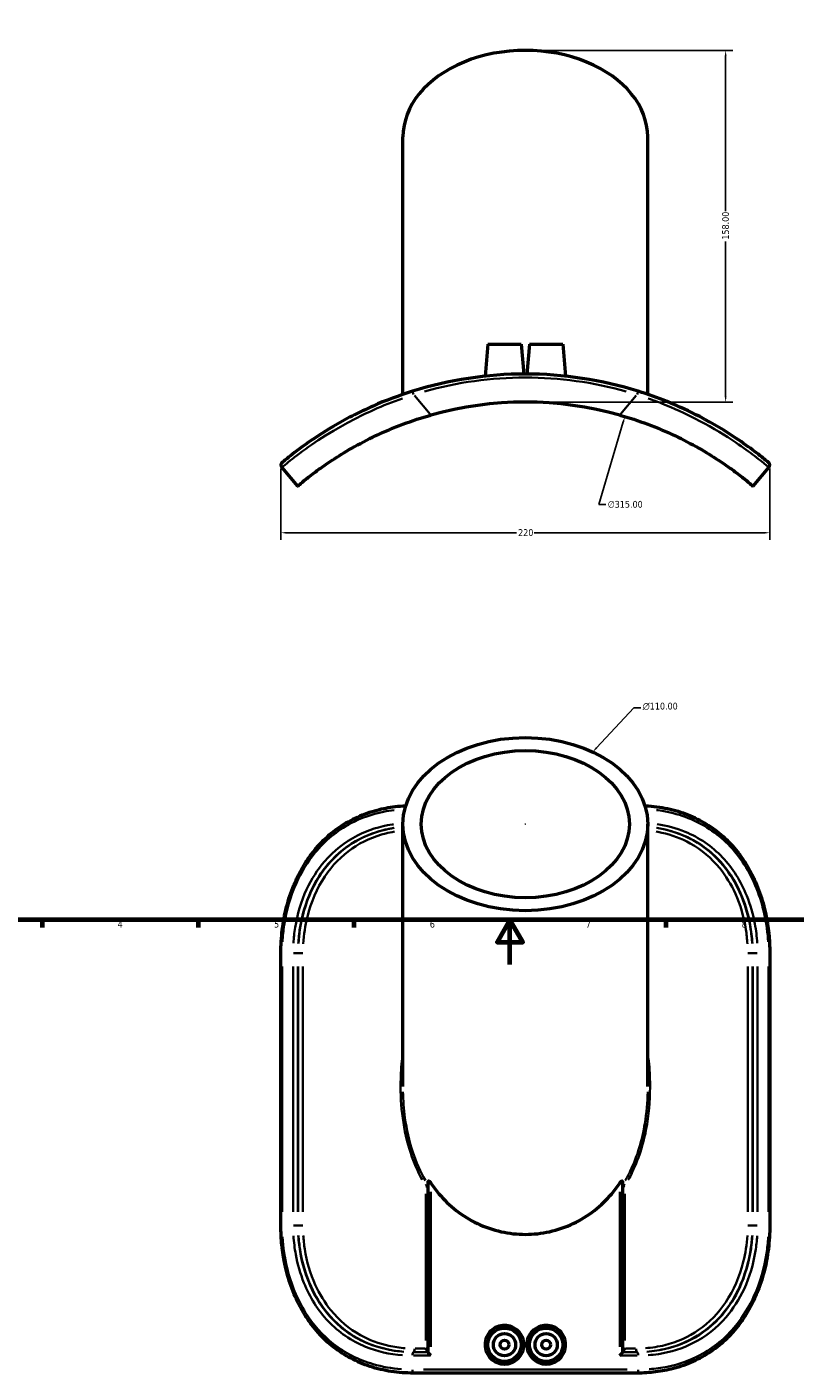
# Model space of a CAD drawing. Header units: millimetres. Extents: x -132 to 1005, y -184 to 847.
# Tile 2 of 5: x 203 to 549, y -184 to 421. Entities that reach past the tile are written whole.
import ezdxf

# ---------------------------------------------------------------- set-up
doc = ezdxf.new("R2010")
doc.units = ezdxf.units.MM
for name, color, linetype, lineweight in [('Border (ANSI)', 7, 'Continuous', 70), ('Dimension (ANSI)', 7, 'Continuous', 25), ('Visible (ANSI)', 7, 'Continuous', 50), ('Visible Narrow (ANSI)', 7, 'Continuous', 35)]:
    doc.layers.add(name, color=color, linetype=linetype, lineweight=lineweight)
doc.styles.add('Note Text (ANSI)', font='tahoma.ttf')
doc.dimstyles.new('Default - mm (ANSI)', dxfattribs={"dimtxt": 3.048, "dimasz": 2.5, "dimexe": 3.175, "dimexo": 1.6002, "dimgap": 0.8, "dimtad": 0, "dimtoh": 1, "dimrnd": 1e-08, "dimzin": 4, "dimdsep": 46, "dimtxsty": 'Note Text (ANSI)', "dimcen": 0.09, "dimdle": 10, "dimclrd": 256, "dimclre": 256, "dimclrt": 256, "dimadec": 1, "dimazin": 1, "dimtfac": 1, "dimtofl": 0, "dimtmove": 0, "dimatfit": 3, "dimfxl": 1, "dimtolj": 1, "dimtzin": 4, "dimlwd": -1, "dimlwe": -1, "dimarcsym": 0})

# ---------------------------------------------------------------- blocks, each defined once
blk = doc.blocks.new('Borders Default Border')
at = {"layer": 'Border (ANSI)'}
for p, q in [((210.25, 20), (210.25, 16.55)), ((280.33, 20), (280.33, 16.55)), ((350.42, 20), (350.42, 16.55)), ((490.58, 20), (490.58, 16.55))]:
    blk.add_line(p, q, dxfattribs=at)
at = {"layer": 'Border (ANSI)', "flags": 128}
for points in [[(20, 20), (20, 574), (821, 574), (821, 20), (20, 20)], [(420.5, 0), (420.5, 20), (414.73, 10), (426.27, 10), (420.5, 20)]]:
    blk.add_lwpolyline(points, dxfattribs=at)
at = {"layer": 'Border (ANSI)', "char_height": 3.05, "attachment_point": 7, "style": 'Note Text (ANSI)'}
for s, insert in [('4', (244.23, 16.55)), ('5', (314.48, 16.49)), ('6', (384.49, 16.49)), ('7', (454.6, 16.55)), ('8', (524.63, 16.48))]:
    blk.add_mtext(s, dxfattribs=dict(at, insert=insert))
blk = doc.blocks.new('*D7')
at = {"layer": 'Defpoints', "color": 0, "transparency": 16777216}
for p in [(427.41, 410.61), (427.41, 252.61), (517.42, 252.61)]:
    blk.add_point(p, dxfattribs=at)
at = {"layer": 'Dimension (ANSI)', "transparency": 16777216}
for p, q in [((429.01, 410.61), (520.59, 410.61)), ((517.42, 408.11), (517.42, 338.45)), ((517.42, 255.11), (517.42, 324.77)), ((429.01, 252.61), (520.59, 252.61))]:
    blk.add_line(p, q, dxfattribs=at)
for points in [[(517, 408.11), (517.84, 408.11), (517.42, 410.61)], [(517, 255.11), (517.84, 255.11), (517.42, 252.61)]]:
    blk.add_solid(points, dxfattribs=at)
at = {"layer": 'Dimension (ANSI)', "transparency": 16777216, "insert": (515.83, 325.57), "char_height": 3.048, "attachment_point": 1, "rotation": 90, "style": 'Note Text (ANSI)'}
blk.add_mtext('\\A1;158.00', dxfattribs=at)
blk = doc.blocks.new('*D8')
at = {"layer": 'Defpoints', "color": 0, "transparency": 16777216}
for p in [(472.13, 246.12), (382.69, -55.92)]:
    blk.add_point(p, dxfattribs=at)
at = {"layer": 'Dimension (ANSI)', "transparency": 16777216}
for p, q in [((460.42, 206.56), (471.42, 243.73)), ((463.64, 206.56), (460.42, 206.56))]:
    blk.add_line(p, q, dxfattribs=at)
blk.add_solid([(471.02, 243.85), (471.82, 243.61), (472.13, 246.12)], dxfattribs=at)
at = {"layer": 'Dimension (ANSI)', "transparency": 16777216, "insert": (464.44, 208.21), "char_height": 3.048, "attachment_point": 1, "style": 'Note Text (ANSI)'}
blk.add_mtext('\\A1;∅315.00', dxfattribs=at)
blk = doc.blocks.new('*D9')
at = {"layer": 'Defpoints', "color": 0, "transparency": 16777216}
for p in [(317.57, 224.38), (537.26, 224.38), (537.26, 193.92)]:
    blk.add_point(p, dxfattribs=at)
at = {"layer": 'Dimension (ANSI)', "transparency": 16777216}
for p, q in [((317.57, 222.78), (317.57, 190.74)), ((537.26, 222.78), (537.26, 190.74)), ((320.07, 193.92), (423.37, 193.92)), ((534.76, 193.92), (431.45, 193.92))]:
    blk.add_line(p, q, dxfattribs=at)
for points in [[(320.07, 194.34), (320.07, 193.5), (317.57, 193.92)], [(534.76, 194.34), (534.76, 193.5), (537.26, 193.92)]]:
    blk.add_solid(points, dxfattribs=at)
at = {"layer": 'Dimension (ANSI)', "transparency": 16777216, "insert": (424.17, 195.51), "char_height": 3.048, "attachment_point": 1, "style": 'Note Text (ANSI)'}
blk.add_mtext('\\A1;220', dxfattribs=at)
blk = doc.blocks.new('*D10')
at = {"layer": 'Defpoints', "color": 0, "transparency": 16777216}
for p in [(457.72, 95.46), (397.1, 30.55)]:
    blk.add_point(p, dxfattribs=at)
at = {"layer": 'Dimension (ANSI)', "transparency": 16777216}
for p, q in [((476.21, 115.26), (459.43, 97.29)), ((479.36, 115.26), (476.21, 115.26)), ((427.32, 63.01), (427.5, 63.01)), ((427.41, 62.92), (427.41, 63.1))]:
    blk.add_line(p, q, dxfattribs=at)
blk.add_solid([(459.12, 97.57), (459.73, 97), (457.72, 95.46)], dxfattribs=at)
at = {"layer": 'Dimension (ANSI)', "transparency": 16777216, "insert": (480.16, 117.55), "char_height": 3.048, "attachment_point": 1, "style": 'Note Text (ANSI)'}
blk.add_mtext('\\A1;\\fAIGDT|b0|i0;\\H3.0480;n\\fTahoma|b0|i0;\\H3.0480;110.00', dxfattribs=at)

msp = doc.modelspace()

# ---------------------------------------------------------------- linework, layer by layer
at = {"layer": 'Visible (ANSI)'}
for p, q in [((372.4112, 256.069), (372.4112, 371.7153)), ((482.4112, 256.069), (482.4112, 371.7153)), ((410.5612, 278.6062), (409.3043, 264.2397)), ((410.5612, 278.6062), (425.5612, 278.6062)), ((425.5612, 278.6062), (426.7337, 265.2049)), ((429.2612, 278.6062), (428.0888, 265.2049)), ((429.2612, 278.6062), (444.2612, 278.6062)), ((444.2612, 278.6062), (445.5181, 264.2397)), ((317.9391, 223.2236), (325.0964, 214.8473)), ((529.726, 214.8473), (536.8833, 223.2236)), ((372.4112, -54.8579), (372.4112, 63.0063)), ((482.4112, -54.8579), (482.4112, 63.0063)), ((317.5616, -117.3028), (317.5616, 5.0972)), ((537.2609, 5.0972), (537.2609, -117.3028)), ((383.742, -174.2045), (383.742, -97.7059)), ((471.0805, -97.7059), (471.0805, -174.2045)), ((477.6547, -183.6028), (377.1677, -183.6028))]:
    msp.add_line(p, q, dxfattribs=at)
for centre, radius in [((418.0612, -170.8528), 7.5), ((418.0612, -170.8528), 5), ((418.0612, -170.8528), 2), ((436.7612, -170.8528), 7.5), ((436.7612, -170.8528), 5), ((436.7612, -170.8528), 2)]:
    msp.add_circle(centre, radius, dxfattribs=at)
for centre, radius, start, end in [((427.4112, 95.1062), 170.1, 72.6542638, 107.3457362), ((427.4112, 95.1062), 157.5, 74.3819326, 105.6180674), ((319.1366, 224.2467), 1.575, 129.9773149, 220.5127972), ((535.6859, 224.2467), 1.575, 319.4872028, 50.0226851)]:
    msp.add_arc(centre, radius, start, end, dxfattribs=at)
msp.add_ellipse((427.4112, 371.7153), major_axis=(-55, 0), ratio=0.70710678, start_param=3.14159265, end_param=6.28318531, dxfattribs=at)
for major_axis in [(-55, 0), (-46.75, 0)]:
    msp.add_ellipse((427.4112, 63.0063), major_axis=major_axis, ratio=0.70710678, dxfattribs=at)
for points, knots in [([(376.6981, 257.4706), (370.62, 255.5722), (364.6464, 253.3225), (352.4543, 247.9684), (346.3725, 244.7867), (336.2371, 238.818), (332.0608, 236.03), (324.8814, 230.9128), (322.0864, 228.6943), (318.8621, 226.0822), (318.1246, 225.4537), (318.1246, 225.4537)], [0, 0, 0, 0, 1.89261049, 1.89261049, 4.09957041, 4.09957041, 6.13091019, 6.13091019, 8.41706055, 8.41706055, 10.34074737, 10.34074737, 10.34074737, 10.34074737]), ([(536.6978, 225.4537), (536.6978, 225.4537), (536.382, 225.7204), (534.74, 227.0769), (532.9201, 228.5704), (528.0942, 232.2362), (525.318, 234.2613), (517.5114, 239.485), (512.0166, 242.84), (501.2439, 248.4323), (496.3192, 250.7228), (486.9405, 254.5148), (482.5603, 256.085), (478.1243, 257.4706)], [0, 0, 0, 0, 1.2591425, 1.2591425, 3.2737705, 3.2737705, 4.97198975, 4.97198975, 7.27913819, 7.27913819, 8.95944668, 8.95944668, 10.34074737, 10.34074737, 10.34074737, 10.34074737]), ([(325.0964, 214.8473), (325.0964, 214.8473), (325.3988, 215.108), (326.6855, 216.19), (327.6696, 217.0108), (330.3152, 219.1283), (331.9795, 220.4258), (335.9072, 223.3217), (338.1718, 224.9189), (343.2071, 228.2429), (346.1624, 230.0849), (352.7465, 233.8354), (356.376, 235.7421), (364.0951, 239.3821), (368.1937, 241.1182), (376.564, 244.2396), (380.8357, 245.6245), (385.0085, 246.791)], [21.8456998, 21.8456998, 21.8456998, 21.8456998, 23.09591133, 23.09591133, 24.34612286, 24.34612286, 25.59633439, 25.59633439, 26.84654592, 26.84654592, 28.14638754, 28.14638754, 29.44622916, 29.44622916, 30.74607078, 30.74607078, 32.04591241, 32.04591241, 32.04591241, 32.04591241]), ([(469.8139, 246.791), (473.9868, 245.6245), (478.2585, 244.2396), (486.6287, 241.1182), (490.7273, 239.3821), (498.4465, 235.7421), (502.0759, 233.8354), (508.66, 230.0849), (511.6154, 228.2429), (516.6507, 224.9189), (518.9153, 223.3217), (522.8429, 220.4258), (524.5073, 219.1283), (527.1529, 217.0108), (528.137, 216.19), (529.4236, 215.108), (529.726, 214.8473), (529.726, 214.8473)], [11.64548719, 11.64548719, 11.64548719, 11.64548719, 12.94532881, 12.94532881, 14.24517043, 14.24517043, 15.54501206, 15.54501206, 16.84485368, 16.84485368, 18.09506521, 18.09506521, 19.34527674, 19.34527674, 20.59548827, 20.59548827, 21.8456998, 21.8456998, 21.8456998, 21.8456998]), ([(317.5616, 5.0972), (317.5616, 6.8528), (317.6153, 8.6084), (317.8303, 12.1089), (317.9915, 13.8539), (318.4216, 17.3224), (318.6905, 19.0459), (319.3359, 22.461), (319.7125, 24.1524), (320.5734, 27.4926), (321.0578, 29.1414), (322.1342, 32.386), (322.7264, 33.9818), (324.0177, 37.1092), (324.7168, 38.6408), (326.2171, 41.6218), (327.0176, 43.0715), (328.7163, 45.8782), (329.6136, 47.2358), (331.5006, 49.8499), (332.4893, 51.1071), (334.5536, 53.5142), (335.6284, 54.665), (337.8593, 56.8552), (339.0147, 57.8954), (341.4024, 59.8625), (342.6342, 60.79), (345.1711, 62.5308), (346.476, 63.3444), (349.157, 64.8574), (350.5331, 65.5567), (353.3554, 66.8407), (354.8019, 67.4248), (357.7647, 68.4779), (359.2816, 68.9455), (363.4477, 70.0441), (366.1391, 70.5566), (370.4619, 71.0918), (372.0661, 71.2296), (373.6797, 71.3105)], [0, 0, 0, 0, 0.51703737, 0.51703737, 1.03407474, 1.03407474, 1.55111211, 1.55111211, 2.06814947, 2.06814947, 2.58518684, 2.58518684, 3.10222421, 3.10222421, 3.61888419, 3.61888419, 4.13237058, 4.13237058, 4.64194429, 4.64194429, 5.14714661, 5.14714661, 5.64792883, 5.64792883, 6.14478749, 6.14478749, 6.63883179, 6.63883179, 7.13169244, 7.13169244, 7.62539827, 7.62539827, 8.12227038, 8.12227038, 8.62489876, 8.62489876, 9.48282307, 9.48282307, 9.98222961, 9.98222961, 9.98222961, 9.98222961]), ([(481.1428, 71.3105), (481.6548, 71.2849), (482.1659, 71.2535), (484.3397, 71.0949), (485.9921, 70.9116), (489.2642, 70.4174), (490.8839, 70.1065), (494.0717, 69.3563), (495.6401, 68.9176), (498.6944, 67.9199), (500.1813, 67.3632), (503.0749, 66.1335), (504.4825, 65.4621), (507.2188, 64.006), (508.548, 63.2223), (511.1281, 61.544), (512.3791, 60.6498), (514.8021, 58.7523), (515.9739, 57.749), (518.2369, 55.6354), (519.3276, 54.5248), (521.4253, 52.1993), (522.4317, 50.9839), (524.3569, 48.4532), (525.275, 47.1372), (527.0189, 44.4117), (527.8439, 43.0014), (529.3972, 40.0953), (530.1247, 38.599), (531.4787, 35.531), (532.1046, 33.9588), (533.2506, 30.7542), (533.7704, 29.1218), (534.7024, 25.8108), (535.1145, 24.1324), (536.069, 19.6122), (536.516, 16.7389), (537.112, 10.9428), (537.2609, 8.02), (537.2609, 5.0972)], [0.35854516, 0.35854516, 0.35854516, 0.35854516, 0.51703446, 0.51703446, 1.03406891, 1.03406891, 1.55110337, 1.55110337, 2.06557676, 2.06557676, 2.57047971, 2.57047971, 3.068772, 3.068772, 3.56310956, 3.56310956, 4.05595009, 4.05595009, 4.54946407, 4.54946407, 5.04540183, 5.04540183, 5.5449631, 5.5449631, 6.04878303, 6.04878303, 6.55699906, 6.55699906, 7.06930319, 7.06930319, 7.58504056, 7.58504056, 8.10207502, 8.10207502, 8.61910947, 8.61910947, 9.47989929, 9.47989929, 10.3406891, 10.3406891, 10.3406891, 10.3406891]), ([(382.6962, -99.4716), (382.6979, -99.4711), (382.6997, -99.4705), (382.8262, -99.4315), (382.9462, -99.393), (383.1707, -99.3182), (383.2747, -99.2821), (383.5137, -99.1948), (383.6318, -99.1471), (383.717, -99.107), (383.7191, -99.106), (383.7212, -99.105)], [-0.14567026, -0.14567026, -0.14567026, -0.14567026, -0.145087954, -0.145087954, -0.104580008, -0.104580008, -0.06429291, -0.06429291, -0.001627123, -0.001627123, 0, 0, 0, 0]), ([(383.742, -97.7059), (383.742, -97.6257), (383.7483, -97.5437), (383.7836, -97.4089), (383.813, -97.3566), (383.8845, -97.3081), (383.9255, -97.2997), (384.0206, -97.3172), (384.0747, -97.343), (384.2285, -97.4428), (384.3304, -97.54), (384.5355, -97.7642), (384.6384, -97.8922), (384.8022, -98.1126), (384.8634, -98.1989), (384.9236, -98.2869)], [0, 0, 0, 0, 0.034052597, 0.034052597, 0.068105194, 0.068105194, 0.093865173, 0.093865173, 0.119625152, 0.119625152, 0.17043363, 0.17043363, 0.221242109, 0.221242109, 0.251927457, 0.251927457, 0.251927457, 0.251927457]), ([(384.9236, -98.2869), (386.0534, -99.9392), (387.2551, -101.5163), (390.8152, -105.7149), (393.4515, -108.2892), (399.2973, -112.8553), (402.5067, -114.8474), (409.2884, -118.059), (412.8681, -119.2828), (420.135, -120.8956), (423.8221, -121.2846), (431.0004, -121.2846), (434.6875, -120.8956), (441.9543, -119.2828), (445.5341, -118.059), (452.3158, -114.8474), (455.5252, -112.8553), (461.3709, -108.2892), (464.0072, -105.7149), (467.5673, -101.5163), (468.7691, -99.9392), (469.8989, -98.2869)], [4.59531855, 4.59531855, 4.59531855, 4.59531855, 5.1889449, 5.1889449, 6.26568593, 6.26568593, 7.34242697, 7.34242697, 8.419168, 8.419168, 9.49590904, 9.49590904, 10.57265007, 10.57265007, 11.64939111, 11.64939111, 12.72613214, 12.72613214, 13.80287317, 13.80287317, 14.39649952, 14.39649952, 14.39649952, 14.39649952]), ([(469.8989, -98.2869), (469.959, -98.1989), (470.0202, -98.1126), (470.184, -97.8922), (470.2869, -97.7642), (470.492, -97.54), (470.594, -97.4428), (470.7477, -97.343), (470.8018, -97.3172), (470.8969, -97.2997), (470.9379, -97.3081), (471.0095, -97.3566), (471.0388, -97.4089), (471.0741, -97.5437), (471.0805, -97.6257), (471.0805, -97.7059)], [-0.251927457, -0.251927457, -0.251927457, -0.251927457, -0.221242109, -0.221242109, -0.17043363, -0.17043363, -0.119625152, -0.119625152, -0.093865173, -0.093865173, -0.068105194, -0.068105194, -0.034052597, -0.034052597, 0, 0, 0, 0]), ([(471.0805, -99.0927), (471.0813, -99.0933), (471.0821, -99.0939), (471.0887, -99.0984), (471.0948, -99.102), (471.1012, -99.105)], [0.91467329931, 0.91467329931, 0.91467329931, 0.91467329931, 0.91536550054, 0.91536550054, 0.92023224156, 0.92023224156, 0.92023224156, 0.92023224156]), ([(472.1263, -99.4716), (472.1245, -99.4711), (472.1227, -99.4705), (471.9936, -99.4307), (471.8711, -99.3914), (471.6425, -99.3151), (471.5369, -99.2783), (471.2986, -99.1908), (471.1822, -99.1436), (471.1012, -99.105)], [-0.000582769, -0.000582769, -0.000582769, -0.000582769, 0, 0, 0.04140355, 0.04140355, 0.08257344, 0.08257344, 0.145209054, 0.145209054, 0.145209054, 0.145209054]), ([(377.1677, -183.6028), (375.4855, -183.6028), (373.8101, -183.5433), (370.4822, -183.3005), (368.8297, -183.1172), (365.5578, -182.623), (363.9385, -182.3121), (360.751, -181.562), (359.1826, -181.1233), (356.1281, -180.1255), (354.641, -179.5688), (351.7472, -178.339), (350.3397, -177.6676), (347.6035, -176.2116), (346.2743, -175.4279), (343.6943, -173.7497), (342.4433, -172.8554), (340.0202, -170.9579), (338.8483, -169.9545), (336.5853, -167.8409), (335.4946, -166.7301), (333.3969, -164.4047), (332.3906, -163.1893), (330.4654, -160.6587), (329.5474, -159.3428), (327.8035, -156.6172), (326.9785, -155.2069), (325.4251, -152.3008), (324.6977, -150.8044), (323.3436, -147.7363), (322.7177, -146.1641), (321.5718, -142.9596), (321.0519, -141.3271), (320.12, -138.0161), (319.7079, -136.3376), (318.7534, -131.8173), (318.3063, -128.944), (317.7105, -123.148), (317.5616, -120.2254), (317.5616, -117.3028)], [0, 0, 0, 0, 0.51703737, 0.51703737, 1.03407474, 1.03407474, 1.55111211, 1.55111211, 2.06568761, 2.06568761, 2.57062498, 2.57062498, 3.0688998, 3.0688998, 3.56325816, 3.56325816, 4.05613729, 4.05613729, 4.54966226, 4.54966226, 5.04557337, 5.04557337, 5.54511933, 5.54511933, 6.04896467, 6.04896467, 6.55720696, 6.55720696, 7.06951152, 7.06951152, 7.58522764, 7.58522764, 8.102265, 8.102265, 8.61930237, 8.61930237, 9.48002487, 9.48002487, 10.34074737, 10.34074737, 10.34074737, 10.34074737]), ([(537.2609, -117.3028), (537.2609, -119.0584), (537.2071, -120.814), (536.9922, -124.3145), (536.8309, -126.0595), (536.4008, -129.528), (536.132, -131.2516), (535.4865, -134.6666), (535.11, -136.3581), (534.249, -139.6983), (533.7647, -141.347), (532.6882, -144.5916), (532.0961, -146.1874), (530.8048, -149.3149), (530.1056, -150.8465), (528.6053, -153.8274), (527.8048, -155.2771), (526.1061, -158.0839), (525.2088, -159.4415), (523.3219, -162.0555), (522.3331, -163.3128), (520.2688, -165.7199), (519.1941, -166.8706), (516.9632, -169.0608), (515.8077, -170.1011), (513.42, -172.0682), (512.1882, -172.9956), (509.6513, -174.7364), (508.3464, -175.5501), (505.6655, -177.0631), (504.2893, -177.7623), (501.4671, -179.0464), (500.0205, -179.6304), (497.0577, -180.6835), (495.5408, -181.1511), (491.3748, -182.2497), (488.6833, -182.7623), (483.2188, -183.4388), (480.4461, -183.6028), (477.6547, -183.6028)], [0, 0, 0, 0, 0.51703737, 0.51703737, 1.03407474, 1.03407474, 1.55111211, 1.55111211, 2.06814947, 2.06814947, 2.58518684, 2.58518684, 3.10222421, 3.10222421, 3.61888419, 3.61888419, 4.13237058, 4.13237058, 4.64194429, 4.64194429, 5.14714661, 5.14714661, 5.64792883, 5.64792883, 6.14478749, 6.14478749, 6.63883179, 6.63883179, 7.13169244, 7.13169244, 7.62539827, 7.62539827, 8.12227038, 8.12227038, 8.62489876, 8.62489876, 9.48282307, 9.48282307, 10.34074737, 10.34074737, 10.34074737, 10.34074737]), ([(426.7337, -170.8528), (426.7337, -171.9411), (426.5164, -173.102), (425.6327, -175.2382), (424.9664, -176.2134), (423.4278, -177.7571), (422.4518, -178.4277), (420.3134, -179.3204), (419.151, -179.5424), (416.9649, -179.5529), (415.7951, -179.3396), (413.6412, -178.4601), (412.657, -177.7938), (411.0999, -176.2512), (410.4236, -175.2719), (409.5257, -173.1219), (409.3043, -171.9513), (409.3043, -169.7543), (409.5257, -168.5837), (410.4236, -166.4338), (411.0999, -165.4544), (412.657, -163.9118), (413.6412, -163.2456), (415.7951, -162.366), (416.9649, -162.1527), (419.151, -162.1632), (420.3134, -162.3853), (422.4518, -163.2779), (423.4278, -163.9486), (424.9664, -165.4922), (425.6327, -166.4675), (426.5164, -168.6036), (426.7337, -169.7645), (426.7337, -170.8528)], [0, 0, 0, 0, 0.32648803, 0.32648803, 0.65297607, 0.65297607, 0.98039429, 0.98039429, 1.30781251, 1.30781251, 1.63719923, 1.63719923, 1.96658596, 1.96658596, 2.29614429, 2.29614429, 2.62570262, 2.62570262, 2.95526095, 2.95526095, 3.28481928, 3.28481928, 3.61420601, 3.61420601, 3.94359274, 3.94359274, 4.27101096, 4.27101096, 4.59842918, 4.59842918, 4.92491721, 4.92491721, 5.25140524, 5.25140524, 5.25140524, 5.25140524]), ([(445.5181, -170.8528), (445.5181, -171.9513), (445.2967, -173.1219), (444.3989, -175.2719), (443.7225, -176.2512), (442.1654, -177.7938), (441.1813, -178.4601), (439.0273, -179.3396), (437.8575, -179.5529), (435.6715, -179.5424), (434.509, -179.3204), (432.3706, -178.4277), (431.3946, -177.7571), (429.856, -176.2134), (429.1897, -175.2382), (428.3061, -173.102), (428.0888, -171.9411), (428.0888, -169.7645), (428.3061, -168.6036), (429.1897, -166.4675), (429.856, -165.4922), (431.3946, -163.9486), (432.3706, -163.2779), (434.509, -162.3853), (435.6715, -162.1632), (437.8575, -162.1527), (439.0273, -162.366), (441.1813, -163.2456), (442.1654, -163.9118), (443.7225, -165.4544), (444.3989, -166.4338), (445.2967, -168.5837), (445.5181, -169.7543), (445.5181, -170.8528)], [0, 0, 0, 0, 0.32955833, 0.32955833, 0.65911666, 0.65911666, 0.98850339, 0.98850339, 1.31789011, 1.31789011, 1.64530833, 1.64530833, 1.97272655, 1.97272655, 2.29921459, 2.29921459, 2.62570262, 2.62570262, 2.95219066, 2.95219066, 3.27867869, 3.27867869, 3.60609691, 3.60609691, 3.93351513, 3.93351513, 4.26290186, 4.26290186, 4.59228858, 4.59228858, 4.92184691, 4.92184691, 5.25140524, 5.25140524, 5.25140524, 5.25140524]), ([(382.6962, -172.5778), (382.6979, -172.5797), (382.6997, -172.5815), (382.8623, -172.7512), (383.017, -172.9202), (383.3104, -173.2575), (383.4499, -173.4281), (383.6337, -173.6757), (383.6944, -173.764), (383.742, -173.8423)], [-0.000781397, -0.000781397, -0.000781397, -0.000781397, 0, 0, 0.071049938, 0.071049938, 0.146957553, 0.146957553, 0.192990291, 0.192990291, 0.192990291, 0.192990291]), ([(384.9236, -175.7278), (384.9218, -175.726), (384.9199, -175.7241), (384.7574, -175.5569), (384.6023, -175.3906), (384.3234, -175.0765), (384.1967, -174.9263), (383.9769, -174.6454), (383.8832, -174.5134), (383.7744, -174.3248), (383.7458, -174.2581), (383.7421, -174.2103), (383.742, -174.2074), (383.742, -174.2045)], [-0.709802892, -0.709802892, -0.709802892, -0.709802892, -0.708830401, -0.708830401, -0.622814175, -0.622814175, -0.540849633, -0.540849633, -0.457279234, -0.457279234, -0.394663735, -0.394663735, -0.390386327, -0.390386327, -0.390386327, -0.390386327]), ([(469.8989, -175.7278), (469.9007, -175.726), (469.9025, -175.7241), (470.065, -175.5569), (470.2201, -175.3906), (470.499, -175.0765), (470.6257, -174.9263), (470.8455, -174.6454), (470.9393, -174.5134), (471.0481, -174.3248), (471.0766, -174.2581), (471.0803, -174.2103), (471.0805, -174.2074), (471.0805, -174.2045)], [-0.000794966, -0.000794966, -0.000794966, -0.000794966, 0, 0, 0.070314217, 0.070314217, 0.137316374, 0.137316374, 0.205631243, 0.205631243, 0.256816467, 0.256816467, 0.260313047, 0.260313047, 0.260313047, 0.260313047]), ([(471.0805, -173.8423), (471.128, -173.764), (471.1888, -173.6757), (471.3726, -173.4281), (471.512, -173.2575), (471.8054, -172.9202), (471.9602, -172.7512), (472.1227, -172.5815), (472.1245, -172.5797), (472.1263, -172.5778)], [0.190376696, 0.190376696, 0.190376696, 0.190376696, 0.236161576, 0.236161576, 0.311660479, 0.311660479, 0.38232786, 0.38232786, 0.38310505, 0.38310505, 0.38310505, 0.38310505])]:
    msp.add_open_spline(points, degree=3, knots=knots, dxfattribs=at)
msp.add_open_spline([(383.7212, -99.105), (383.7284, -99.1016), (383.7353, -99.0974), (383.7419, -99.0926)], degree=3, dxfattribs=at)
at = {"layer": 'Visible Narrow (ANSI)'}
for p, q in [((376.6996, 257.466), (377.1309, 256.0852)), ((384.6165, 247.2498), (377.5597, 255.5084)), ((477.2627, 255.5084), (470.206, 247.2498)), ((477.6916, 256.0852), (478.1229, 257.466)), ((317.5631, 5.0972), (318.0729, 5.0972)), ((323.1724, 5.0972), (325.1571, 5.0972)), ((325.3476, 5.0972), (325.2442, 5.0972)), ((325.4337, 5.0972), (327.3958, 5.0972)), ((529.3888, 5.0972), (527.4266, 5.0972)), ((529.5783, 5.0972), (529.4748, 5.0972)), ((531.65, 5.0972), (529.6654, 5.0972)), ((537.2594, 5.0972), (536.7495, 5.0972)), ((318.1246, -111.1828), (318.1246, -1.0228)), ((323.0749, -1.0228), (323.0749, -111.1828)), ((325.2384, -111.1828), (325.2384, -1.0228)), ((325.3534, -1.0228), (325.3534, -111.1828)), ((327.4934, -111.1828), (327.4934, -1.0228)), ((527.329, -1.0228), (527.329, -111.1828)), ((529.4691, -111.1828), (529.4691, -1.0228)), ((529.584, -1.0228), (529.584, -111.1828)), ((531.7475, -111.1828), (531.7475, -1.0228)), ((536.6978, -1.0228), (536.6978, -111.1828)), ((384.9236, -171.8558), (384.9236, -102.1589)), ((469.8989, -102.1589), (469.8989, -171.8558)), ((382.6962, -103.1269), (382.6962, -168.9225)), ((472.1263, -168.9225), (472.1263, -103.1269)), ((317.5631, -117.3028), (318.0729, -117.3028)), ((323.1724, -117.3028), (325.1571, -117.3028)), ((325.2442, -117.3028), (325.3476, -117.3028)), ((325.4337, -117.3028), (327.3958, -117.3028)), ((529.3888, -117.3028), (527.4266, -117.3028)), ((529.4748, -117.3028), (529.5783, -117.3028)), ((531.65, -117.3028), (529.6654, -117.3028)), ((537.2594, -117.3028), (536.7495, -117.3028)), ((377.4945, -174.1528), (383.4115, -174.1528)), ((377.8891, -172.5778), (382.4421, -172.5778)), ((471.411, -174.1528), (477.3279, -174.1528)), ((472.3803, -172.5778), (476.9334, -172.5778)), ((384.5096, -175.7278), (377.1065, -175.7278)), ((477.7159, -175.7278), (470.3129, -175.7278)), ((381.636, -182.0278), (473.1864, -182.0278))]:
    msp.add_line(p, q, dxfattribs=at)
msp.add_arc((427.4112, 95.1062), 168.525, 74.3888374, 105.6111626, dxfattribs=at)
for centre, major_axis, start_param, end_param in [((377.1677, -175.7278), (0, 1.575), 0.07853982, 1.49225651), ((377.1677, -172.5778), (0, -1.575), 0.07853982, 1.49225651), ((477.6547, -172.5778), (0, -1.575), 4.7909288, 6.20464549), ((477.6547, -175.7278), (0, 1.575), 4.7909288, 6.20464549), ((377.1677, -182.0278), (0, -1.575), 4.7909288, 6.20464549), ((477.6547, -182.0278), (0, -1.575), 0.07853982, 1.49225651)]:
    msp.add_ellipse(centre, major_axis=major_axis, ratio=0.29813691, start_param=start_param, end_param=end_param, dxfattribs=at)
for points, knots in [([(318.1013, 223.3606), (318.3953, 223.608), (319.0892, 224.1873), (321.9581, 226.5144), (324.7925, 228.7682), (332.0664, 233.9756), (336.2954, 236.8158), (346.5492, 242.9106), (352.6974, 246.1677), (363.4573, 250.9776), (367.7705, 252.7092), (372.172, 254.2749)], [-9.82371, -9.82371, -9.82371, -9.82371, -8.41706055, -8.41706055, -6.13091019, -6.13091019, -4.09957041, -4.09957041, -1.89261049, -1.89261049, -0.51703737, -0.51703737, -0.51703737, -0.51703737]), ([(482.6503, 254.2756), (485.4157, 253.2925), (488.1462, 252.244), (496.015, 248.9966), (500.9901, 246.6454), (511.8797, 240.9197), (517.4402, 237.4962), (525.3454, 232.1748), (528.1588, 230.1147), (533.0508, 226.3882), (534.8971, 224.8716), (536.2997, 223.7118), (536.5661, 223.4896), (536.7212, 223.3597)], [-9.82371, -9.82371, -9.82371, -9.82371, -8.95944668, -8.95944668, -7.27913819, -7.27913819, -4.97198975, -4.97198975, -3.2737705, -3.2737705, -1.2591425, -1.2591425, -0.51703737, -0.51703737, -0.51703737, -0.51703737]), ([(318.2735, 10.0826), (318.4246, 12.6088), (318.6907, 15.1237), (320.0824, 24.1991), (321.9023, 30.5833), (326.7282, 41.4064), (329.5044, 45.9926), (337.311, 55.566), (342.8058, 60.0959), (353.5785, 65.7576), (358.5032, 67.4825), (365.2499, 68.8654), (366.8705, 69.1289), (368.5072, 69.3299)], [0.49902768, 0.49902768, 0.49902768, 0.49902768, 1.2591425, 1.2591425, 3.2737705, 3.2737705, 4.97198983, 4.97198983, 7.27913919, 7.27913919, 8.95944698, 8.95944698, 9.48152592, 9.48152592, 9.48152592, 9.48152592]), ([(486.3149, 69.3302), (487.4476, 69.1911), (488.5726, 69.022), (493.4575, 68.1477), (497.1186, 67.1232), (507.3449, 63.082), (513.4234, 59.0783), (521.2143, 51.2154), (523.6457, 48.1645), (530.103, 38.1335), (533.1704, 30.3503), (535.7648, 18.1822), (536.3058, 14.1471), (536.549, 10.0824)], [0.8592394, 0.8592394, 0.8592394, 0.8592394, 1.22054724, 1.22054724, 2.44109448, 2.44109448, 4.79930848, 4.79930848, 6.05805311, 6.05805311, 8.61860804, 8.61860804, 9.84166543, 9.84166543, 9.84166543, 9.84166543]), ([(368.2038, 62.9346), (368.0046, 62.9063), (367.8056, 62.877), (362.0856, 62.0041), (356.7831, 60.3495), (346.3267, 55.0317), (341.333, 51.0929), (333.9789, 42.5395), (331.2746, 38.2757), (326.6593, 28.3171), (324.9329, 22.5046), (323.6073, 14.2038), (323.3526, 11.879), (323.2102, 9.5437)], [-8.45641614, -8.45641614, -8.45641614, -8.45641614, -8.39268664, -8.39268664, -6.62163251, -6.62163251, -4.57534875, -4.57534875, -2.98405657, -2.98405657, -1.14771406, -1.14771406, -0.44507453, -0.44507453, -0.44507453, -0.44507453]), ([(325.3671, 9.3925), (325.5042, 11.6754), (325.7506, 13.948), (327.0317, 22.0353), (328.6981, 27.6911), (333.1563, 37.3813), (335.7696, 41.5302), (342.8813, 49.8529), (347.7139, 53.6856), (357.8437, 58.86), (362.9846, 60.47), (368.3496, 61.2911), (368.357, 61.2922), (368.3644, 61.2933)], [0.44184861, 0.44184861, 0.44184861, 0.44184861, 1.14771406, 1.14771406, 2.98405657, 2.98405657, 4.57534875, 4.57534875, 6.62163251, 6.62163251, 8.39268664, 8.39268664, 8.39512351, 8.39512351, 8.39512351, 8.39512351]), ([(368.416, 61.2833), (366.8824, 61.0451), (365.3655, 60.7416), (358.2302, 58.9749), (352.909, 56.6192), (343.2729, 49.9742), (339.0096, 45.6175), (331.8429, 35.0121), (329.0875, 28.6373), (326.3782, 17.812), (325.7411, 13.6202), (325.4839, 9.3927)], [0.90884834, 0.90884834, 0.90884834, 0.90884834, 1.39437814, 1.39437814, 3.22627642, 3.22627642, 5.12841992, 5.12841992, 7.19710068, 7.19710068, 8.43374834, 8.43374834, 8.43374834, 8.43374834]), ([(529.3387, 9.3927), (529.203, 11.624), (528.9616, 13.8453), (527.7038, 21.8046), (526.0641, 27.3893), (521.7787, 36.7885), (519.3518, 40.7416), (512.6449, 48.953), (508.008, 52.8526), (498.6951, 58.0172), (494.243, 59.6698), (488.5418, 60.9187), (487.4781, 61.1171), (486.4064, 61.2836)], [0.41805, 0.41805, 0.41805, 0.41805, 1.07074587, 1.07074587, 2.78393926, 2.78393926, 4.20477895, 4.20477895, 6.10702989, 6.10702989, 7.60362488, 7.60362488, 7.94295, 7.94295, 7.94295, 7.94295]), ([(486.4591, 61.2889), (490.4859, 60.673), (494.391, 59.6203), (504.243, 55.5884), (509.783, 51.7874), (518.8292, 42.1934), (522.3861, 36.46), (526.4816, 26.2205), (527.6578, 22.081), (528.9453, 15.0536), (529.2849, 12.2311), (529.4553, 9.3924)], [0.95333066, 0.95333066, 0.95333066, 0.95333066, 2.28425199, 2.28425199, 4.51011258, 4.51011258, 6.68328217, 6.68328217, 8.02881002, 8.02881002, 8.90652352, 8.90652352, 8.90652352, 8.90652352]), ([(531.6122, 9.5436), (531.435, 12.45), (531.0838, 15.3399), (529.7518, 22.5515), (528.5334, 26.8057), (524.2928, 37.3289), (520.6114, 43.2211), (511.259, 53.0809), (505.536, 56.9872), (495.1954, 61.2023), (490.9722, 62.3114), (486.6197, 62.9303)], [-8.90329729, -8.90329729, -8.90329729, -8.90329729, -8.02881002, -8.02881002, -6.68328217, -6.68328217, -4.51011258, -4.51011258, -2.28425199, -2.28425199, -0.89203228, -0.89203228, -0.89203228, -0.89203228]), ([(327.6173, 9.241), (327.8641, 13.3625), (328.4794, 17.4493), (331.0963, 27.9851), (333.7555, 34.1833), (340.6788, 44.4949), (344.7996, 48.7309), (354.1229, 55.1918), (359.2753, 57.4822), (366.0048, 59.1539), (367.2843, 59.4183), (368.5769, 59.6345)], [-8.43702504, -8.43702504, -8.43702504, -8.43702504, -7.19710068, -7.19710068, -5.12841992, -5.12841992, -3.22627642, -3.22627642, -1.39437814, -1.39437814, -0.97110555, -0.97110555, -0.97110555, -0.97110555]), ([(486.2455, 59.6347), (487.0916, 59.4932), (487.9321, 59.331), (493.2709, 58.1578), (497.5831, 56.551), (506.5976, 51.5296), (511.0815, 47.738), (517.563, 39.7541), (519.9067, 35.9105), (524.044, 26.7717), (525.626, 21.3417), (526.8412, 13.5922), (527.0748, 11.4215), (527.2053, 9.241)], [-7.88069279, -7.88069279, -7.88069279, -7.88069279, -7.60362488, -7.60362488, -6.10702989, -6.10702989, -4.20477895, -4.20477895, -2.78393926, -2.78393926, -1.07074587, -1.07074587, -0.4147733, -0.4147733, -0.4147733, -0.4147733]), ([(372.0431, -42.206), (371.6698, -45.7312), (371.4457, -49.2745), (371.383, -52.8215), (371.2871, -58.2509), (371.5692, -63.691), (373.0272, -74.439), (374.2048, -79.7485), (377.2935, -89.0048), (379.0226, -93.0166), (381.1285, -96.8058)], [42.46574798, 42.46574798, 42.46574798, 42.46574798, 43.53005407, 43.53005407, 43.53005407, 45.1591622, 45.1591622, 46.78827034, 46.78827034, 48.10487828, 48.10487828, 48.10487828, 48.10487828]), ([(473.6941, -96.8055), (474.3265, -95.6679), (474.925, -94.5101), (478.7543, -86.5475), (480.8973, -79.2016), (483.1513, -65.4794), (483.5511, -59.1424), (483.4394, -52.8214), (483.3768, -49.2743), (483.156, -45.7319), (482.7847, -42.2071)], [38.95517298, 38.95517298, 38.95517298, 38.95517298, 39.3503914, 39.3503914, 41.63335459, 41.63335459, 43.52997625, 43.52997625, 43.52997625, 44.59431934, 44.59431934, 44.59431934, 44.59431934]), ([(382.539, -97.1433), (380.223, -93.1341), (378.3467, -88.8549), (375.1981, -79.3881), (374.0424, -74.1582), (372.8047, -64.9964), (372.5162, -61.0943), (372.4351, -57.1858)], [-48.21914236, -48.21914236, -48.21914236, -48.21914236, -46.78827034, -46.78827034, -45.1591622, -45.1591622, -43.96978096, -43.96978096, -43.96978096, -43.96978096]), ([(482.3874, -57.186), (482.2883, -61.9739), (481.8781, -66.7524), (479.8989, -78.8502), (477.7959, -86.0834), (473.8777, -94.2533), (473.1083, -95.7155), (472.2835, -97.1432)], [-43.09024171, -43.09024171, -43.09024171, -43.09024171, -41.63335459, -41.63335459, -39.3503914, -39.3503914, -38.84090853, -38.84090853, -38.84090853, -38.84090853]), ([(371.7451, -181.8501), (367.382, -181.5336), (363.1087, -180.791), (352.4543, -177.6767), (346.3725, -174.5829), (336.2371, -166.5938), (332.0608, -161.8708), (324.8814, -150.432), (322.0864, -143.5451), (319.2581, -131.7753), (318.5742, -127.1417), (318.2844, -122.4677)], [0.51703737, 0.51703737, 0.51703737, 0.51703737, 1.89261049, 1.89261049, 4.09957041, 4.09957041, 6.13091019, 6.13091019, 8.41706055, 8.41706055, 9.82371, 9.82371, 9.82371, 9.82371]), ([(323.2242, -121.972), (323.4055, -124.8034), (323.7521, -127.6182), (325.0706, -134.7571), (326.289, -139.0114), (330.5296, -149.5345), (334.211, -155.4268), (343.5634, -165.2866), (349.2864, -169.1928), (360.8406, -173.9026), (366.449, -175.1459), (372.218, -175.5661)], [-8.88094918, -8.88094918, -8.88094918, -8.88094918, -8.02881107, -8.02881107, -6.68328421, -6.68328421, -4.51011436, -4.51011436, -2.28425321, -2.28425321, -0.46741838, -0.46741838, -0.46741838, -0.46741838]), ([(372.8176, -173.9955), (367.2172, -173.5866), (361.7773, -172.3768), (350.5794, -167.794), (345.0394, -163.993), (335.9932, -154.399), (332.4363, -148.6656), (328.3408, -138.4262), (327.1646, -134.2866), (325.8919, -127.3401), (325.5575, -124.6012), (325.3825, -121.8461)], [0.46741838, 0.46741838, 0.46741838, 0.46741838, 2.28425321, 2.28425321, 4.51011436, 4.51011436, 6.68328421, 6.68328421, 8.02881107, 8.02881107, 8.88094918, 8.88094918, 8.88094918, 8.88094918]), ([(325.4995, -121.85), (325.6377, -123.9966), (325.8739, -126.1335), (327.1187, -134.0102), (328.7584, -139.595), (333.0438, -148.9941), (335.4706, -152.9472), (342.1775, -161.1586), (346.8145, -165.0582), (356.1273, -170.2228), (360.5794, -171.8754), (367.7285, -173.4415), (370.2862, -173.8067), (372.8755, -173.9968)], [0.44258992, 0.44258992, 0.44258992, 0.44258992, 1.07074585, 1.07074585, 2.78393921, 2.78393921, 4.20477851, 4.20477851, 6.10702868, 6.10702868, 7.60362469, 7.60362469, 8.40920842, 8.40920842, 8.40920842, 8.40920842]), ([(373.4729, -172.4261), (370.9612, -172.2413), (368.4812, -171.8862), (361.5516, -170.3635), (357.2393, -168.7567), (348.2248, -163.7352), (343.7409, -159.9436), (337.2595, -151.9597), (334.9157, -148.1161), (330.7784, -138.9774), (329.1964, -133.5473), (327.9955, -125.8889), (327.7677, -123.8112), (327.6343, -121.724)], [-8.40920842, -8.40920842, -8.40920842, -8.40920842, -7.60362469, -7.60362469, -6.10702868, -6.10702868, -4.20477851, -4.20477851, -2.78393921, -2.78393921, -1.07074585, -1.07074585, -0.44258992, -0.44258992, -0.44258992, -0.44258992]), ([(527.188, -121.724), (526.9305, -125.7515), (526.321, -129.7435), (523.7261, -140.1907), (521.0669, -146.389), (514.1437, -156.7005), (510.0228, -160.9365), (500.6995, -167.3974), (495.5472, -169.6879), (487.2405, -171.7513), (484.3171, -172.2075), (481.3496, -172.426)], [-8.40920842, -8.40920842, -8.40920842, -8.40920842, -7.19710068, -7.19710068, -5.12841992, -5.12841992, -3.22627643, -3.22627643, -1.39437801, -1.39437801, -0.44258992, -0.44258992, -0.44258992, -0.44258992]), ([(481.947, -173.9967), (485.0062, -173.7719), (488.0213, -173.3027), (496.5923, -171.1805), (501.9135, -168.8248), (511.5495, -162.1798), (515.8129, -157.8231), (522.9795, -147.2177), (525.7349, -140.8429), (528.4241, -130.098), (529.0559, -125.9922), (529.3228, -121.85)], [0.44258992, 0.44258992, 0.44258992, 0.44258992, 1.39437801, 1.39437801, 3.22627643, 3.22627643, 5.12841992, 5.12841992, 7.19710068, 7.19710068, 8.40920842, 8.40920842, 8.40920842, 8.40920842]), ([(529.44, -121.8462), (529.3003, -124.0457), (529.0589, -126.235), (527.7907, -134.2409), (526.1243, -139.8968), (521.6661, -149.5869), (519.0529, -153.7358), (511.9411, -162.0586), (507.1085, -165.8912), (496.9787, -171.0657), (491.8378, -172.6756), (485.003, -173.7216), (483.5096, -173.8883), (482.0045, -173.9972)], [0.46742102, 0.46742102, 0.46742102, 0.46742102, 1.14771409, 1.14771409, 2.98405662, 2.98405662, 4.57534879, 4.57534879, 6.62163278, 6.62163278, 8.39268682, 8.39268682, 8.88099941, 8.88099941, 8.88099941, 8.88099941]), ([(482.6041, -175.5679), (484.1544, -175.4559), (485.6931, -175.2847), (492.7368, -174.2097), (498.0394, -172.5552), (508.4957, -167.2374), (513.4894, -163.2985), (520.8435, -154.7452), (523.5478, -150.4813), (528.1631, -140.5227), (529.8895, -134.7102), (531.2034, -126.4825), (531.4535, -124.2325), (531.5983, -121.9721)], [-8.88099941, -8.88099941, -8.88099941, -8.88099941, -8.39268682, -8.39268682, -6.62163278, -6.62163278, -4.57534879, -4.57534879, -2.98405662, -2.98405662, -1.14771409, -1.14771409, -0.46742102, -0.46742102, -0.46742102, -0.46742102]), ([(536.538, -122.4678), (536.3852, -124.9336), (536.1227, -127.3882), (534.74, -136.4048), (532.9201, -142.789), (528.0942, -153.6121), (525.318, -158.1982), (517.5114, -167.7717), (512.0166, -172.3015), (501.2439, -177.9633), (496.3192, -179.6882), (488.5243, -181.2859), (485.8186, -181.6524), (483.0773, -181.8507)], [0.51703737, 0.51703737, 0.51703737, 0.51703737, 1.2591425, 1.2591425, 3.2737705, 3.2737705, 4.97198975, 4.97198975, 7.27913819, 7.27913819, 8.95944668, 8.95944668, 9.82371, 9.82371, 9.82371, 9.82371])]:
    msp.add_open_spline(points, degree=3, knots=knots, dxfattribs=at)

# ---------------------------------------------------------------- block references
msp.add_blockref('Borders Default Border', (0, 0))

# ---------------------------------------------------------------- dimensions: what is measured, and where the dimension line sits
at = {"layer": 'Dimension (ANSI)'}
for base, p1, p2, angle, override, picture, middle in [((517.4191, 252.6062), (427.4112, 410.6062), (427.4112, 252.6062), 90, {"dimtoh": 0, "dimdec": 2, "dimtp": 0, "dimtm": 0, "dimtdec": 2, "dimatfit": 1}, '*D7', (517.4191, 331.6062)), ((537.2555, 193.919), (317.567, 224.3773), (537.2555, 224.3773), 180, {"dimtoh": 0, "dimdec": 0, "dimtp": 0, "dimtm": 0, "dimtdec": 2, "dimatfit": 1}, '*D9', (427.4112, 193.919))]:
    dim = msp.add_linear_dim(base=base, p1=p1, p2=p2, angle=angle, dimstyle='Default - mm (ANSI)', override=override, dxfattribs=at)
    dim.commit()
    dim.dimension.update_dxf_attribs({"geometry": picture, "text_midpoint": middle, "dimtype": 160})
dim = msp.add_diameter_dim_2p(p1=(382.6876, -55.9199), p2=(472.1305, 246.1242), dimstyle='Default - mm (ANSI)', override={"dimtih": 1, "dimdec": 2, "dimlfac": 0.999972, "dimtp": 0, "dimtm": 0, "dimtdec": 2}, dxfattribs=at)
dim.commit()
dim.dimension.update_dxf_attribs({"geometry": '*D8', "text_midpoint": (472.2766, 206.5642), "dimtype": 163})
dim = msp.add_diameter_dim_2p(p1=(397.1006, 30.5543), p2=(457.7219, 95.4583), text='\\fAIGDT|b0|i0;\\H3.0480;n\\fTahoma|b0|i0;\\H3.0480;110.00', dimstyle='Default - mm (ANSI)', override={"dimtih": 1, "dimdec": 2, "dimlfac": 1.238579, "dimtp": 0, "dimtm": 0, "dimtdec": 2}, dxfattribs=at)
dim.commit()
dim.dimension.update_dxf_attribs({"geometry": '*D10', "text_midpoint": (488.0737, 115.2556), "dimtype": 163})

doc.saveas('drawing.dxf')
